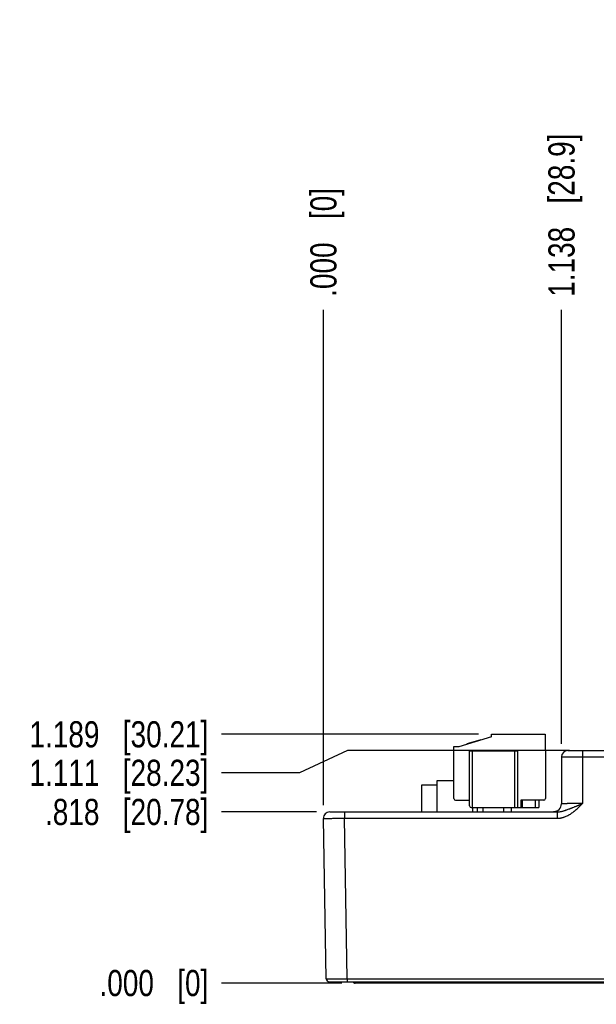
# Model space of a CAD drawing. Header units: inches. Extents: x 0 to 34, y 0 to 22.
# Tile 2 of 68: x 5.6 to 8.4, y 5.4 to 10.1. Entities that reach past the tile are written whole.
import ezdxf

# ---------------------------------------------------------------- set-up
doc = ezdxf.new("R2010")
doc.units = ezdxf.units.IN
doc.header["$LTSCALE"] = 1.87
doc.header["$MEASUREMENT"] = 0
doc.layers.get('0').update_dxf_attribs({"linetype": 'CONTINUOUS'})
doc.layers.add('DIMENSIONS', color=7, linetype='CONTINUOUS')
doc.styles.get("Standard").update_dxf_attribs({"font": 'txt', "width": 0.8})
doc.dimstyles.new('DIMSTYLE_1', dxfattribs={"dimtxt": 0.125, "dimasz": 0.18, "dimexe": 0.18, "dimexo": 0.0625, "dimgap": 0.09, "dimtad": 0, "dimtih": 1, "dimtoh": 1, "dimdec": 3, "dimzin": 4, "dimdsep": 46, "dimtxsty": 'STANDARD', "dimblk": '_FILLED', "dimblk1": '_FILLED', "dimblk2": '_FILLED', "dimcen": 0.09, "dimadec": 0, "dimazin": 0, "dimtp": 0.01, "dimtm": 0.01, "dimtfac": 1, "dimtdec": 3, "dimtofl": 0, "dimtmove": 0, "dimatfit": 3, "dimldrblk": '_FILLED', "dimfxl": 1, "dimtolj": 1, "dimtzin": 4, "dimarcsym": 0})

# ---------------------------------------------------------------- blocks, each defined once
blk = doc.blocks.new('*D6')
at = {"layer": 'DIMENSIONS', "color": 2, "linetype": 'CONTINUOUS'}
blk.add_line((7.0165, 6.2756), (6.5615, 6.2756), dxfattribs=at)
at = {"layer": 'DIMENSIONS', "color": 2, "linetype": 'CONTINUOUS', "insert": (6.499, 6.3381), "char_height": 0.125, "width": 1.225, "attachment_point": 3, "line_spacing_factor": 0.9}
blk.add_mtext('.818{\\Ftxt.shx;\\W1.000000;\\H0.125000; }[20.78]', dxfattribs=at)
blk = doc.blocks.new('_FILLED')
at = {"color": 0, "linetype": 'BYBLOCK'}
blk.add_solid([(0, 0), (-1, 0.174), (-1, -0.174)], dxfattribs=at)
blk = doc.blocks.new('*D7')
at = {"layer": 'DIMENSIONS', "color": 2, "linetype": 'CONTINUOUS'}
blk.add_line((7.1377, 5.4576), (6.5615, 5.4576), dxfattribs=at)
at = {"layer": 'DIMENSIONS', "color": 2, "linetype": 'CONTINUOUS', "insert": (6.499, 5.5201), "char_height": 0.125, "width": 0.825, "attachment_point": 3, "line_spacing_factor": 0.9}
blk.add_mtext('.000{\\Ftxt.shx;\\W1.000000;\\H0.125000; }[0]', dxfattribs=at)
blk = doc.blocks.new('*D8')
at = {"layer": 'DIMENSIONS', "color": 2, "linetype": 'CONTINUOUS'}
for p, q in [((7.1647, 6.5688), (6.9349, 6.4628)), ((8.2244, 6.5688), (7.1647, 6.5688)), ((6.9349, 6.4628), (6.5615, 6.4628))]:
    blk.add_line(p, q, dxfattribs=at)
at = {"layer": 'DIMENSIONS', "color": 2, "linetype": 'CONTINUOUS', "insert": (6.499, 6.5253), "char_height": 0.125, "width": 1.325, "attachment_point": 3, "line_spacing_factor": 0.9}
blk.add_mtext('1.111{\\Ftxt.shx;\\W1.000000;\\H0.125000; }[28.23]', dxfattribs=at)
blk = doc.blocks.new('*D9')
at = {"layer": 'DIMENSIONS', "color": 2, "linetype": 'CONTINUOUS'}
blk.add_line((7.7897, 6.6469), (6.5615, 6.6469), dxfattribs=at)
at = {"layer": 'DIMENSIONS', "color": 2, "linetype": 'CONTINUOUS', "insert": (6.499, 6.7094), "char_height": 0.125, "width": 1.325, "attachment_point": 3, "line_spacing_factor": 0.9}
blk.add_mtext('1.189{\\Ftxt.shx;\\W1.000000;\\H0.125000; }[30.21]', dxfattribs=at)
blk = doc.blocks.new('*D11')
at = {"layer": 'DIMENSIONS', "color": 2, "linetype": 'CONTINUOUS'}
blk.add_line((8.1869, 6.6013), (8.1869, 8.6758), dxfattribs=at)
at = {"layer": 'DIMENSIONS', "color": 2, "linetype": 'CONTINUOUS', "insert": (8.1244, 8.7383), "char_height": 0.125, "width": 1.225, "attachment_point": 1, "rotation": 90, "line_spacing_factor": 0.9}
blk.add_mtext('1.138{\\Ftxt.shx;\\W1.000000;\\H0.125000; }[28.9]', dxfattribs=at)
blk = doc.blocks.new('*D12')
at = {"layer": 'DIMENSIONS', "color": 2, "linetype": 'CONTINUOUS'}
blk.add_line((7.049, 6.3076), (7.049, 8.6758), dxfattribs=at)
at = {"layer": 'DIMENSIONS', "color": 2, "linetype": 'CONTINUOUS', "insert": (6.9865, 8.7383), "char_height": 0.125, "width": 0.825, "attachment_point": 1, "rotation": 90, "line_spacing_factor": 0.9}
blk.add_mtext('.000{\\Ftxt.shx;\\W1.000000;\\H0.125000; }[0]', dxfattribs=at)
blk = doc.blocks.new('*D13')
at = {"layer": 'DIMENSIONS', "color": 2, "linetype": 'CONTINUOUS'}
blk.add_line((14.2222, 6.6959), (14.2222, 8.6758), dxfattribs=at)
at = {"layer": 'DIMENSIONS', "color": 2, "linetype": 'CONTINUOUS', "insert": (14.1597, 8.7383), "char_height": 0.125, "width": 1.325, "attachment_point": 1, "rotation": 90, "line_spacing_factor": 0.9}
blk.add_mtext('7.173{\\Ftxt.shx;\\W1.000000;\\H0.125000; }[182.2]', dxfattribs=at)
blk = doc.blocks.new('*D14')
at = {"layer": 'DIMENSIONS', "color": 2, "linetype": 'CONTINUOUS'}
blk.add_line((9.8998, 6.67), (9.8998, 8.6758), dxfattribs=at)
at = {"layer": 'DIMENSIONS', "color": 2, "linetype": 'CONTINUOUS', "insert": (9.8373, 8.7383), "char_height": 0.125, "width": 1.325, "attachment_point": 1, "rotation": 90, "line_spacing_factor": 0.9}
blk.add_mtext('2.851{\\Ftxt.shx;\\W1.000000;\\H0.125000; }[72.41]', dxfattribs=at)

msp = doc.modelspace()

# ---------------------------------------------------------------- linework, layer by layer
at = {"color": 7, "linetype": 'CONTINUOUS'}
for p, q in [((7.8522, 6.6346), (7.8522, 6.6469)), ((7.8522, 6.6469), (8.1081, 6.6469)), ((8.1081, 6.6469), (8.1081, 6.5681)), ((7.8522, 6.6346), (7.6967, 6.5871)), ((7.8007, 6.621), (7.7351, 6.6009)), ((7.7351, 6.6009), (7.7356, 6.599)), ((7.7367, 6.6014), (7.7373, 6.5995)), ((7.74, 6.6024), (7.7406, 6.6005)), ((7.7465, 6.6044), (7.7471, 6.6025)), ((7.7531, 6.6064), (7.7537, 6.6045)), ((7.7613, 6.6089), (7.7619, 6.607)), ((7.7761, 6.6134), (7.7766, 6.6116)), ((7.7843, 6.6159), (7.7848, 6.6141)), ((7.7908, 6.6179), (7.7914, 6.6161)), ((7.7974, 6.62), (7.798, 6.6181)), ((7.799, 6.6205), (7.7996, 6.6186)), ((7.8007, 6.621), (7.8012, 6.6191)), ((7.673, 6.3398), (7.673, 6.5878)), ((7.673, 6.5878), (7.6967, 6.5878)), ((7.6967, 6.5878), (7.6967, 6.5871)), ((7.7479, 6.3043), (7.7479, 6.5681)), ((7.7479, 6.5681), (7.9762, 6.5681)), ((7.7597, 6.5681), (7.7597, 6.2965)), ((7.9644, 6.2965), (7.9644, 6.5681)), ((7.9762, 6.5681), (7.9762, 6.2965)), ((8.1081, 6.5681), (8.1101, 6.5681)), ((8.1101, 6.5681), (8.1101, 6.3398)), ((8.2169, 6.5688), (9.8789, 6.5688)), ((8.2869, 6.5688), (8.2869, 6.5385)), ((8.1869, 6.5388), (8.1869, 6.315)), ((8.2869, 6.5385), (8.2869, 6.3154)), ((8.2869, 6.5385), (9.8789, 6.5385)), ((7.5195, 6.2756), (7.5195, 6.4053)), ((7.5195, 6.4053), (7.593, 6.4053)), ((7.593, 6.2756), (7.593, 6.4253)), ((7.593, 6.4253), (7.673, 6.4253)), ((7.6809, 6.3319), (7.7479, 6.3319)), ((7.9919, 6.3319), (7.9919, 6.2965)), ((8.1022, 6.3319), (7.9919, 6.3319)), ((7.9998, 6.2965), (7.9998, 6.3319)), ((8.0628, 6.2965), (8.0628, 6.3319)), ((8.0786, 6.3319), (8.0786, 6.2965)), ((7.079, 6.2756), (8.166, 6.2756)), ((7.149, 6.2756), (7.149, 6.2454)), ((7.7557, 6.2965), (8.0786, 6.2965)), ((7.7616, 6.2965), (7.7616, 6.2756)), ((7.7853, 6.2756), (7.7853, 6.2965)), ((7.8128, 6.2756), (7.8128, 6.2965)), ((7.9112, 6.2756), (7.9112, 6.2965)), ((7.9467, 6.2965), (7.9467, 6.2756)), ((8.1484, 6.2757), (8.1482, 6.2756)), ((8.1487, 6.2757), (8.1484, 6.2757)), ((8.149, 6.2757), (8.1487, 6.2757)), ((8.1493, 6.2757), (8.149, 6.2757)), ((8.1496, 6.2757), (8.1493, 6.2757)), ((8.1499, 6.2757), (8.1496, 6.2757)), ((8.1662, 6.2804), (8.1654, 6.2799)), ((8.166, 6.2756), (8.166, 6.2454)), ((8.1665, 6.2805), (8.1661, 6.2803)), ((7.0624, 5.4783), (7.049, 6.2451)), ((7.1624, 5.4784), (7.149, 6.2454)), ((7.149, 6.2454), (8.166, 6.2454)), ((7.0624, 5.4783), (7.1624, 5.4784)), ((7.0774, 5.4635), (14.0333, 5.4635)), ((7.1624, 5.4784), (7.1624, 5.4635)), ((7.1624, 5.4784), (13.9483, 5.4784)), ((7.2203, 5.4576), (7.2203, 5.4635)), ((7.1995, 5.4576), (7.2002, 5.4576)), ((13.9251, 5.4576), (7.2002, 5.4576))]:
    msp.add_line(p, q, dxfattribs=at)
for points in [[(8.1482, 6.2756), (8.148, 6.2756), (8.1479, 6.2756)], [(8.1658, 6.2801), (8.1655, 6.28), (8.1651, 6.2798), (8.1648, 6.2796), (8.1644, 6.2795), (8.1641, 6.2793), (8.1638, 6.2791), (8.1634, 6.279), (8.1631, 6.2789), (8.1628, 6.2787), (8.1624, 6.2786), (8.1621, 6.2784), (8.1618, 6.2783), (8.1615, 6.2782), (8.1611, 6.2781), (8.1608, 6.278), (8.1605, 6.2778), (8.1602, 6.2777), (8.1599, 6.2776), (8.1596, 6.2775), (8.1593, 6.2774), (8.159, 6.2773), (8.1587, 6.2772), (8.1584, 6.2772), (8.1581, 6.2771), (8.1578, 6.277), (8.1575, 6.2769), (8.1572, 6.2768), (8.1569, 6.2768), (8.1566, 6.2767), (8.1563, 6.2766), (8.1561, 6.2766), (8.1558, 6.2765), (8.1555, 6.2765), (8.1553, 6.2764), (8.155, 6.2764), (8.1547, 6.2763), (8.1545, 6.2763), (8.1542, 6.2762), (8.154, 6.2762), (8.1537, 6.2761), (8.1535, 6.2761), (8.1532, 6.2761), (8.153, 6.276), (8.1528, 6.276), (8.1525, 6.276), (8.1523, 6.2759), (8.1521, 6.2759), (8.1519, 6.2759), (8.1517, 6.2759), (8.1514, 6.2758), (8.1512, 6.2758), (8.151, 6.2758), (8.1508, 6.2758), (8.1507, 6.2758), (8.1505, 6.2758), (8.1503, 6.2757), (8.1501, 6.2757), (8.1499, 6.2757)], [(7.1911, 5.4635), (7.1912, 5.4633), (7.1915, 5.4627), (7.1919, 5.4621), (7.1923, 5.4615), (7.1927, 5.461), (7.1932, 5.4605), (7.1937, 5.46), (7.1942, 5.4595), (7.1948, 5.4591), (7.1954, 5.4588), (7.1961, 5.4584), (7.1967, 5.4582), (7.1974, 5.458), (7.1981, 5.4578), (7.1988, 5.4577), (7.1995, 5.4576)]]:
    msp.add_lwpolyline(points, dxfattribs=at)
for centre, radius, start, end in [((8.2169, 6.5388), 0.03, 90, 180), ((7.6809, 6.3398), 0.00787, 180, 270), ((8.1022, 6.3398), 0.00787, 270, 360), ((8.1475, 6.315), 0.0394, 270.1441, 360), ((7.079, 6.2456), 0.03, 90.0012, 181), ((7.7557, 6.3043), 0.00787, 180, 270), ((7.0774, 5.4785), 0.015, 181, 270), ((7.2002, 5.4674), 0.00984, 203.0401, 269.9996)]:
    msp.add_arc(centre, radius, start, end, dxfattribs=at)
for points, knots in [([(8.1869, 6.5388), (8.1869, 6.5388), (8.1869, 6.5388), (8.1869, 6.5388), (8.1869, 6.5388), (8.1869, 6.5388), (8.1869, 6.5388), (8.1869, 6.5388), (8.187, 6.5388), (8.187, 6.5388), (8.187, 6.5388), (8.1871, 6.5388), (8.1872, 6.5388), (8.1873, 6.5388), (8.1874, 6.5388), (8.1875, 6.5388), (8.1876, 6.5388), (8.1878, 6.5387), (8.188, 6.5387), (8.1884, 6.5387), (8.1888, 6.5387), (8.1893, 6.5387), (8.1899, 6.5387), (8.1905, 6.5387), (8.1912, 6.5387), (8.192, 6.5387), (8.1928, 6.5387), (8.1936, 6.5387), (8.1949, 6.5387), (8.1966, 6.5387), (8.1988, 6.5387), (8.2012, 6.5386), (8.2038, 6.5386), (8.2066, 6.5386), (8.2097, 6.5386), (8.2129, 6.5386), (8.2162, 6.5386), (8.2198, 6.5386), (8.2248, 6.5386), (8.2315, 6.5386), (8.2399, 6.5386), (8.2488, 6.5385), (8.258, 6.5385), (8.2675, 6.5385), (8.2771, 6.5385), (8.2836, 6.5385), (8.2869, 6.5385)], [0, 0, 0, 0, 0.000009, 0.000026, 0.000084, 0.00018, 0.000313, 0.000483, 0.00069, 0.000935, 0.001218, 0.001896, 0.002724, 0.003703, 0.004831, 0.006109, 0.007537, 0.009114, 0.010841, 0.01474, 0.019233, 0.024316, 0.029987, 0.036242, 0.043078, 0.050491, 0.058475, 0.067026, 0.076139, 0.09603, 0.118097, 0.14229, 0.168549, 0.19681, 0.227007, 0.259066, 0.29291, 0.328457, 0.365622, 0.444444, 0.528616, 0.617328, 0.709724, 0.804916, 0.901986, 1, 1, 1, 1]), ([(8.166, 6.2454), (8.169, 6.2454), (8.1735, 6.2456), (8.1794, 6.2463), (8.1839, 6.247), (8.1883, 6.2479), (8.1926, 6.249), (8.1969, 6.2503), (8.2026, 6.2522), (8.2095, 6.255), (8.2176, 6.2589), (8.2255, 6.2632), (8.2331, 6.2681), (8.2392, 6.2724), (8.2439, 6.276), (8.2475, 6.2787), (8.2509, 6.2816), (8.2555, 6.2854), (8.26, 6.2894), (8.2644, 6.2935), (8.2677, 6.2965), (8.2709, 6.2996), (8.2741, 6.3027), (8.2773, 6.3059), (8.2805, 6.309), (8.2837, 6.3122), (8.2859, 6.3143), (8.2869, 6.3154)], [0, 0, 0, 0, 0.062484, 0.093736, 0.124987, 0.156238, 0.18749, 0.218742, 0.249993, 0.312487, 0.374983, 0.43748, 0.499979, 0.562479, 0.593731, 0.624984, 0.656236, 0.687488, 0.74999, 0.781242, 0.812493, 0.843744, 0.874995, 0.906247, 0.937498, 0.968749, 1, 1, 1, 1]), ([(8.166, 6.2756), (8.1674, 6.2756), (8.17, 6.2757), (8.1753, 6.2761), (8.1805, 6.2769), (8.1856, 6.2779), (8.1907, 6.279), (8.1957, 6.2804), (8.2007, 6.2819), (8.2044, 6.2831), (8.2081, 6.2844), (8.2131, 6.2862), (8.2192, 6.2885), (8.2253, 6.2908), (8.2302, 6.2928), (8.2339, 6.2942), (8.2377, 6.2957), (8.2426, 6.2977), (8.2476, 6.2997), (8.2526, 6.3017), (8.2564, 6.3032), (8.2602, 6.3047), (8.2639, 6.3063), (8.2678, 6.3078), (8.2709, 6.309), (8.2735, 6.31), (8.2754, 6.3108), (8.2773, 6.3116), (8.2789, 6.3122), (8.2802, 6.3127), (8.2815, 6.3132), (8.2831, 6.3138), (8.285, 6.3146), (8.2863, 6.3151), (8.2869, 6.3154)], [0, 0, 0, 0, 0.031063, 0.062026, 0.123685, 0.154414, 0.185084, 0.24631, 0.276897, 0.307487, 0.338095, 0.368736, 0.430172, 0.491908, 0.522914, 0.554023, 0.585239, 0.616569, 0.679574, 0.711245, 0.743021, 0.774899, 0.80687, 0.838923, 0.871048, 0.887133, 0.903231, 0.919341, 0.935461, 0.943524, 0.951588, 0.967722, 0.98386, 1, 1, 1, 1]), ([(8.2869, 6.3154), (8.2836, 6.3154), (8.2771, 6.3154), (8.2675, 6.3153), (8.258, 6.3153), (8.2487, 6.3153), (8.2399, 6.3153), (8.2315, 6.3153), (8.2248, 6.3153), (8.2198, 6.3153), (8.2162, 6.3153), (8.2129, 6.3152), (8.2097, 6.3152), (8.2066, 6.3152), (8.2038, 6.3152), (8.2012, 6.3152), (8.1988, 6.3152), (8.1966, 6.3152), (8.1949, 6.3151), (8.1936, 6.3151), (8.1928, 6.3151), (8.192, 6.3151), (8.1912, 6.3151), (8.1905, 6.3151), (8.1899, 6.3151), (8.1893, 6.3151), (8.1888, 6.3151), (8.1884, 6.3151), (8.188, 6.3151), (8.1878, 6.3151), (8.1876, 6.3151), (8.1875, 6.315), (8.1874, 6.315), (8.1873, 6.315), (8.1872, 6.315), (8.1871, 6.315), (8.187, 6.315), (8.187, 6.315), (8.1869, 6.315), (8.1869, 6.315), (8.1869, 6.315), (8.1869, 6.315), (8.1869, 6.315), (8.1869, 6.315), (8.1869, 6.315)], [0, 0, 0, 0, 0.098017, 0.195091, 0.290286, 0.382686, 0.471399, 0.555572, 0.634394, 0.671559, 0.707105, 0.740948, 0.773006, 0.803202, 0.831462, 0.85772, 0.88191, 0.903977, 0.923865, 0.932978, 0.941528, 0.949511, 0.956923, 0.963758, 0.970012, 0.975682, 0.980765, 0.985257, 0.989156, 0.990882, 0.992458, 0.993886, 0.995164, 0.996292, 0.99727, 0.998098, 0.998776, 0.999304, 0.999512, 0.999682, 0.999815, 0.999912, 0.999972, 1, 1, 1, 1]), ([(7.049, 6.2451), (7.049, 6.2451), (7.049, 6.2451), (7.049, 6.2451), (7.049, 6.2451), (7.049, 6.2451), (7.049, 6.2451), (7.049, 6.2451), (7.0491, 6.2451), (7.0491, 6.2451), (7.0491, 6.2451), (7.0492, 6.2451), (7.0493, 6.2451), (7.0494, 6.2451), (7.0495, 6.2451), (7.0496, 6.2451), (7.0498, 6.2451), (7.0499, 6.2451), (7.0502, 6.2451), (7.0505, 6.2451), (7.0509, 6.2451), (7.0514, 6.2451), (7.052, 6.2451), (7.0526, 6.2451), (7.0533, 6.2451), (7.0541, 6.2451), (7.0549, 6.2451), (7.0557, 6.2451), (7.057, 6.2451), (7.0587, 6.2451), (7.0609, 6.2451), (7.0633, 6.2451), (7.0659, 6.2451), (7.0687, 6.2451), (7.0718, 6.2451), (7.075, 6.2451), (7.0783, 6.2451), (7.0819, 6.2451), (7.0869, 6.2451), (7.0936, 6.2451), (7.102, 6.2452), (7.1109, 6.2452), (7.1201, 6.2452), (7.1295, 6.2453), (7.1392, 6.2453), (7.1457, 6.2454), (7.149, 6.2454)], [0, 0, 0, 0, 0.000009, 0.000026, 0.000085, 0.000181, 0.000314, 0.000484, 0.000691, 0.000937, 0.001219, 0.001898, 0.002727, 0.003705, 0.004834, 0.006112, 0.00754, 0.009118, 0.010845, 0.014744, 0.019238, 0.024322, 0.029993, 0.036249, 0.043086, 0.050498, 0.058483, 0.067035, 0.076148, 0.096039, 0.118108, 0.142301, 0.16856, 0.196822, 0.227019, 0.259079, 0.292923, 0.32847, 0.365635, 0.444456, 0.528627, 0.617336, 0.709731, 0.80492, 0.901988, 1, 1, 1, 1])]:
    msp.add_open_spline(points, degree=3, knots=knots, dxfattribs=at)

# ---------------------------------------------------------------- dimensions: what is measured, and where the dimension line sits
at = {"layer": 'DIMENSIONS', "color": 2, "linetype": 'CONTINUOUS'}
for feature_location, offset, dtype, origin, picture, middle in [((14.2222, 6.6959), (0, 1.9798), 1, (7.049, 6.6334), '*D13', (14.2222, 9.4008)), ((9.8998, 6.67), (0, 2.0058), 1, (7.049, 6.6075), '*D14', (9.8998, 9.4008)), ((8.1869, 6.6013), (0, 2.0745), 1, (7.049, 6.2451), '*D11', (8.1869, 9.3508)), ((7.0489974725, 6.3076169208), (0, 2.3681456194), 1, (7.0489974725, 6.2451169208), '*D12', (7.0489974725, 9.1507625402)), ((7.7897, 6.6469), (-1.2282, 0), 0, (7.8522, 5.4576), '*D9', (5.5365, 6.6469)), ((8.2244, 6.5688), (-1.6629, -0.106), 0, (8.2869, 5.4576), '*D8', (5.5365, 6.4628)), ((7.0165, 6.2756), (-0.455, 0), 0, (7.2002, 5.4576), '*D6', (5.6365, 6.2756)), ((7.1376567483, 5.4575538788), (-0.5761592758, 0), 0, (7.2001567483, 5.4575538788), '*D7', (5.8364974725, 5.4575538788))]:
    dim = msp.add_ordinate_dim(feature_location=feature_location, offset=offset, dtype=dtype, origin=origin, dimstyle='DIMSTYLE_1', dxfattribs=at)
    dim.commit()
    dim.dimension.update_dxf_attribs({"geometry": picture, "text_midpoint": middle})

doc.saveas('drawing.dxf')
